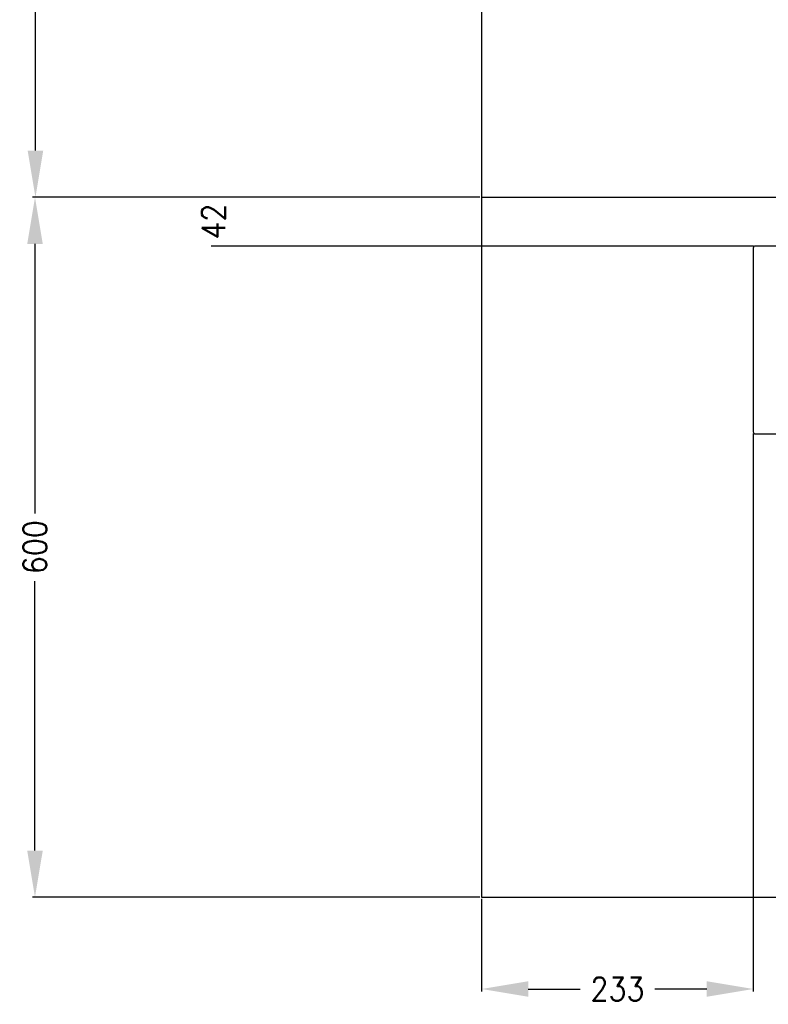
# Model space of a CAD drawing. Header units: inches. Extents: x -7205 to -1528, y -2875 to 5222.
# Tile 71 of 104: x -5298 to -4656, y 3531 to 4375. Entities that reach past the tile are written whole.
import ezdxf

# ---------------------------------------------------------------- set-up
doc = ezdxf.new("R2010")
doc.units = ezdxf.units.IN
doc.layers.add('1', color=7, linetype='Continuous')
doc.styles.add('CONVERTER_11', font='txt.shx', dxfattribs={"width": 0.9})
doc.dimstyles.new('ME10_DIM_46', dxfattribs={"dimtxt": 20, "dimasz": 40, "dimexe": 2, "dimexo": 1.5, "dimgap": 8, "dimtad": 1, "dimdec": 0, "dimdsep": 46, "dimtxsty": 'CONVERTER_11', "dimsah": 1, "dimcen": 0.09, "dimclrd": 2, "dimclre": 2, "dimclrt": 2, "dimadec": 0, "dimazin": 0, "dimtfac": 1, "dimtdec": 4, "dimtix": 1, "dimtofl": 0, "dimtmove": 0, "dimatfit": 0, "dimfxl": 1, "dimtolj": 1, "dimtzin": 0, "dimarcsym": 0})
doc.dimstyles.new('ME10_DIM_47', dxfattribs={"dimtxt": 20, "dimasz": 40, "dimexe": 2, "dimexo": 1.5, "dimgap": 8, "dimtad": 1, "dimdec": 0, "dimdsep": 46, "dimtxsty": 'CONVERTER_11', "dimsah": 1, "dimcen": 0.09, "dimclrd": 2, "dimclre": 2, "dimclrt": 2, "dimadec": 0, "dimazin": 0, "dimtfac": 1, "dimtdec": 4, "dimtix": 1, "dimtofl": 0, "dimtmove": 0, "dimatfit": 0, "dimfxl": 1, "dimtolj": 1, "dimtzin": 0, "dimarcsym": 0})
doc.dimstyles.new('ME10_DIM_48', dxfattribs={"dimtxt": 20, "dimasz": 40, "dimexe": 2, "dimexo": 1.5, "dimgap": 8, "dimtad": 1, "dimdec": 0, "dimdsep": 46, "dimtxsty": 'CONVERTER_11', "dimsah": 1, "dimcen": 0.09, "dimclrd": 2, "dimclre": 2, "dimclrt": 2, "dimadec": 0, "dimazin": 0, "dimtfac": 1, "dimtdec": 4, "dimtix": 1, "dimtofl": 0, "dimtmove": 0, "dimatfit": 0, "dimfxl": 1, "dimtolj": 1, "dimtzin": 0, "dimarcsym": 0})
doc.dimstyles.new('ME10_DIM_53', dxfattribs={"dimtxt": 20, "dimasz": 40, "dimexe": 2, "dimexo": 1.5, "dimgap": 8, "dimtad": 1, "dimdec": 0, "dimdsep": 46, "dimtxsty": 'CONVERTER_11', "dimsah": 1, "dimcen": 0.09, "dimclrd": 2, "dimclre": 2, "dimclrt": 2, "dimadec": 0, "dimazin": 0, "dimtfac": 1, "dimtdec": 4, "dimtix": 1, "dimtofl": 0, "dimtmove": 0, "dimatfit": 0, "dimfxl": 1, "dimtolj": 1, "dimtzin": 0, "dimarcsym": 0})

# ---------------------------------------------------------------- blocks, each defined once
blk = doc.blocks.new('*D83')
at = {"layer": '1', "color": 2, "lineweight": -2, "transparency": 16777216}
for p, q in [((-4903.57, 4223.21), (-5133.91, 4223.21)), ((-4668.87, 4181.41), (-5133.91, 4181.41))]:
    blk.add_line(p, q, dxfattribs=at)
at = {"layer": 'Defpoints', "color": 0, "transparency": 16777216}
for p in [(-5131.91, 4223.21), (-4902.07, 4223.21), (-4667.37, 4181.41)]:
    blk.add_point(p, dxfattribs=at)
at = {"layer": '1', "color": 2, "transparency": 16777216, "insert": (-5131.91, 4202.31), "char_height": 20, "attachment_point": 5, "rotation": 90, "style": 'CONVERTER_11'}
blk.add_mtext('\\A1;42', dxfattribs=at)
blk = doc.blocks.new('*D84')
at = {"layer": '1', "color": 2, "lineweight": -2, "transparency": 16777216}
for p, q in [((-4903.57, 4223.21), (-5286.95, 4223.21)), ((-5284.95, 4183.21), (-5284.95, 3952.21)), ((-5284.95, 3663.21), (-5284.95, 3894.21)), ((-4903.57, 3623.21), (-5286.95, 3623.21))]:
    blk.add_line(p, q, dxfattribs=at)
at = {"layer": '1', "color": 2, "transparency": 16777216}
for points in [[(-5291.61, 4183.21), (-5278.28, 4183.21), (-5284.95, 4223.21)], [(-5291.61, 3663.21), (-5278.28, 3663.21), (-5284.95, 3623.21)]]:
    blk.add_solid(points, dxfattribs=at)
at = {"layer": 'Defpoints', "color": 0, "transparency": 16777216}
for p in [(-5284.95, 4223.21), (-4902.07, 4223.21), (-4902.07, 3623.21)]:
    blk.add_point(p, dxfattribs=at)
at = {"layer": '1', "color": 2, "transparency": 16777216, "insert": (-5284.95, 3923.21), "char_height": 20, "attachment_point": 5, "rotation": 90, "style": 'CONVERTER_11'}
blk.add_mtext('\\A1;600', dxfattribs=at)
blk = doc.blocks.new('*D85')
at = {"layer": '1', "color": 2, "lineweight": -2, "transparency": 16777216}
for p, q in [((-4669.07, 4020.61), (-4669.07, 3542.5)), ((-4902.07, 3621.71), (-4902.07, 3542.5)), ((-4862.07, 3544.5), (-4817.57, 3544.5)), ((-4709.07, 3544.5), (-4753.57, 3544.5))]:
    blk.add_line(p, q, dxfattribs=at)
at = {"layer": '1', "color": 2, "transparency": 16777216}
for points in [[(-4862.07, 3551.17), (-4862.07, 3537.84), (-4902.07, 3544.5)], [(-4709.07, 3551.17), (-4709.07, 3537.84), (-4669.07, 3544.5)]]:
    blk.add_solid(points, dxfattribs=at)
at = {"layer": 'Defpoints', "color": 0, "transparency": 16777216}
for p in [(-4669.07, 4022.11), (-4902.07, 3623.21), (-4669.07, 3544.5)]:
    blk.add_point(p, dxfattribs=at)
at = {"layer": '1', "color": 2, "transparency": 16777216, "insert": (-4785.57, 3544.5), "char_height": 20, "attachment_point": 5, "rotation": 0.00014, "style": 'CONVERTER_11'}
blk.add_mtext('\\A1;233', dxfattribs=at)
blk = doc.blocks.new('*D90')
at = {"layer": '1', "color": 2, "lineweight": -2, "transparency": 16777216}
for p, q in [((-4903.57, 4823.21), (-5286.57, 4823.21)), ((-5284.57, 4783.21), (-5284.57, 4552.21)), ((-5284.57, 4263.21), (-5284.57, 4494.21)), ((-4903.57, 4223.21), (-5286.57, 4223.21))]:
    blk.add_line(p, q, dxfattribs=at)
at = {"layer": '1', "color": 2, "transparency": 16777216}
for points in [[(-5291.23, 4783.21), (-5277.9, 4783.21), (-5284.57, 4823.21)], [(-5291.23, 4263.21), (-5277.9, 4263.21), (-5284.57, 4223.21)]]:
    blk.add_solid(points, dxfattribs=at)
at = {"layer": 'Defpoints', "color": 0, "transparency": 16777216}
for p in [(-5284.57, 4823.21), (-4902.07, 4823.21), (-4902.07, 4223.21)]:
    blk.add_point(p, dxfattribs=at)
at = {"layer": '1', "color": 2, "transparency": 16777216, "insert": (-5284.57, 4523.21), "char_height": 20, "attachment_point": 5, "rotation": 90, "style": 'CONVERTER_11'}
blk.add_mtext('\\A1;600', dxfattribs=at)

msp = doc.modelspace()

# ---------------------------------------------------------------- linework, layer by layer
at = {"color": 7, "linetype": 'Continuous'}
for p, q in [((-4902.07, 4823.21), (-4902.07, 3623.21)), ((-4669.07, 4179.71), (-4669.07, 4022.11)), ((-3936.77, 4181.41), (-4667.37, 4181.41)), ((-4667.37, 4020.41), (-3936.77, 4020.41))]:
    msp.add_line(p, q, dxfattribs=at)
for centre, start, end in [((-4667.37, 4179.71), 90, 180), ((-4667.37, 4022.11), 180, 270)]:
    msp.add_arc(centre, 1.7, start, end, dxfattribs=at)
at = {"layer": '1', "color": 7, "linetype": 'Continuous'}
for p, q in [((-4902.07, 4223.21), (-3702.07, 4223.21)), ((-4902.07, 3623.21), (-3702.07, 3623.21))]:
    msp.add_line(p, q, dxfattribs=at)

# ---------------------------------------------------------------- dimensions: what is measured, and where the dimension line sits
at = {"layer": '1'}
dim = msp.add_aligned_dim(p1=(-4902.07, 4223.21), p2=(-4902.07, 4823.21), distance=382.49, dimstyle='ME10_DIM_53', dxfattribs=at)
dim.commit()
dim.dimension.update_dxf_attribs({"geometry": '*D90', "text_midpoint": (-5284.57, 4523.21), "text_rotation": 90})
for base, p1, dimstyle, picture, middle in [((-5284.95, 4223.21), (-4902.07, 3623.21), 'ME10_DIM_47', '*D84', (-5284.95, 3923.21)), ((-5131.91, 4223.21), (-4667.37, 4181.41), 'ME10_DIM_46', '*D83', (-5131.91, 4202.31))]:
    dim = msp.add_linear_dim(base=base, p1=p1, p2=(-4902.07, 4223.21), angle=90, dimstyle=dimstyle, dxfattribs=at)
    dim.commit()
    dim.dimension.update_dxf_attribs({"geometry": picture, "text_midpoint": middle, "text_rotation": 90})
dim = msp.add_linear_dim(base=(-4669.07, 3544.5), p1=(-4902.07, 3623.21), p2=(-4669.07, 4022.11), dimstyle='ME10_DIM_48', dxfattribs=at)
dim.commit()
dim.dimension.update_dxf_attribs({"geometry": '*D85', "text_midpoint": (-4785.57, 3544.5), "text_rotation": 0.00014})

doc.saveas('drawing.dxf')
